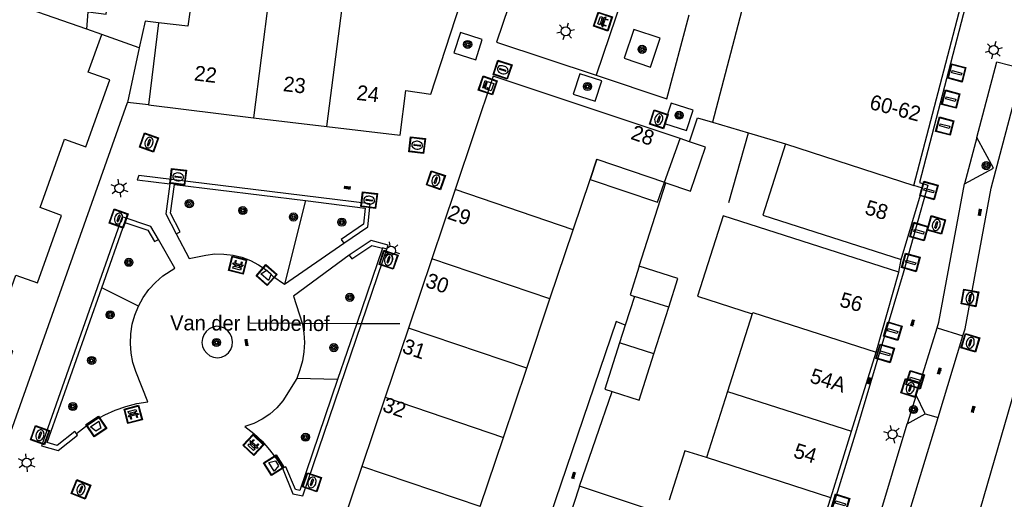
# Model space of a CAD drawing. Header units: metres. Extents: x 93870 to 95789, y 463036 to 464040.
# Tile 79 of 256: x 94095 to 94161, y 463625 to 463657. Entities that reach past the tile are written whole.
import ezdxf
from ezdxf.enums import TextEntityAlignment as Align

# ---------------------------------------------------------------- set-up
doc = ezdxf.new("R2010")
doc.units = ezdxf.units.M
doc.header["$LTSCALE"] = 25.4
for name, color, linetype in [('B_BEBOUWINGSGRENS_0', 1, 'Continuous'), ('B_LUIFEL_1', 200, 'Continuous'), ('B_TUSSENMUUR_0', 7, 'Continuous'), ('G_GRENS_ALGEMEEN_0', 7, 'Continuous'), ('Q_AFVALBAK_0', 7, 'Continuous'), ('Q_BANK_0', 7, 'Continuous'), ('Q_BOOM_0', 3, 'Continuous'), ('Q_CAI-KAST_0', 10, 'Continuous'), ('Q_INSPECTIE_OF_RIOOLPUT_0', 253, 'Continuous'), ('Q_KOLK_0', 254, 'Continuous'), ('Q_LICHTMAST_0', 2, 'Continuous'), ('Q_VERKEERSBORDPAAL_0', 40, 'Continuous'), ('Q_WATERLEIDINGPUT_0', 5, 'Continuous'), ('S_GBKN_SYMBOOL_OV_GROOT_0', 7, 'Continuous'), ('T_CULTUURGRENS_0', 76, 'Continuous'), ('T_HEK_0', 57, 'Continuous'), ('T_HEK_LIJN_0', 6, 'Continuous'), ('T_MUUR_30CM_0', 10, 'Continuous'), ('V_WEGGRENS_0', 7, 'Continuous'), ('Z_GBKN_HUISNUMMER_0', 252, 'Continuous'), ('Z_STRAATNAAM_0', 252, 'Continuous')]:
    doc.layers.add(name, color=color, linetype=linetype)
doc.layers.add('Q_PAAL_STEEN_0', color=7, linetype='Continuous', true_color=0xa97373)

# ---------------------------------------------------------------- blocks, each defined once
blk = doc.blocks.new('Q_AFVALBAK')
for points in [[(-0.5, 0.5), (0.5, 0.5), (0.5, -0.5), (-0.5, -0.5)], [(-0.336, 0.197), (0.331, 0.197), (0.19, -0.251), (-0.196, -0.251)]]:
    blk.add_lwpolyline(points, close=True)
blk.add_lwpolyline([(-0.442, 0.464), (0.438, 0.464, -0.414214), (0.459, 0.442), (0.459, -0.437, -0.414214), (0.438, -0.459), (-0.442, -0.459, -0.414214), (-0.463, -0.437), (-0.463, 0.442), (-0.463, 0.444), (-0.463, 0.446), (-0.463, 0.448), (-0.462, 0.45), (-0.461, 0.451), (-0.46, 0.453), (-0.459, 0.455), (-0.458, 0.456), (-0.457, 0.457), (-0.456, 0.459), (-0.454, 0.46), (-0.453, 0.461), (-0.451, 0.462), (-0.449, 0.462), (-0.447, 0.463), (-0.446, 0.463), (-0.444, 0.464), (-0.442, 0.464)], format="xyb")
blk = doc.blocks.new('Q_CAI-KAST')
for points in [[(-0.5, 0.5), (0.5, 0.5), (0.5, -0.5), (-0.5, -0.5)], [(-0.262, 0.264), (0.25, 0.264), (0.25, 0.187), (-0.262, 0.187)], [(-0.262, 0.107), (0.25, 0.107), (0.25, -0.332), (-0.262, -0.332)]]:
    blk.add_lwpolyline(points, close=True)
blk.add_lwpolyline([(-0.442, 0.464), (0.438, 0.464, -0.414214), (0.459, 0.442), (0.459, -0.437, -0.414214), (0.438, -0.459), (-0.442, -0.459, -0.414214), (-0.463, -0.437), (-0.463, 0.442), (-0.463, 0.444), (-0.463, 0.446), (-0.463, 0.448), (-0.462, 0.45), (-0.461, 0.451), (-0.46, 0.453), (-0.459, 0.455), (-0.458, 0.456), (-0.457, 0.457), (-0.456, 0.459), (-0.454, 0.46), (-0.453, 0.461), (-0.451, 0.462), (-0.449, 0.462), (-0.447, 0.463), (-0.446, 0.463), (-0.444, 0.464), (-0.442, 0.464)], format="xyb")
blk.add_circle((-0.177, -0.034), 0.0354)
blk = doc.blocks.new('Q_LICHTMAST')
for points in [[(-0.26, 0.15), (-0.52, 0.3)], [(0, 0.3), (0, 0.6)], [(0.26, 0.15), (0.52, 0.3)], [(-0.26, -0.15), (-0.52, -0.3)], [(0, -0.3), (0, -0.6)], [(0.26, -0.15), (0.52, -0.3)]]:
    blk.add_lwpolyline(points)
blk.add_circle((0, 0), 0.3)
blk = doc.blocks.new('Q_VERKEERSBORDPAAL')
for points in [[(-0.5, 0.5), (0.5, 0.5), (0.5, -0.5), (-0.5, -0.5)], [(-0.08, 0.333), (0.071, 0.333), (0.071, -0.329), (-0.08, -0.329)]]:
    blk.add_lwpolyline(points, close=True)
blk.add_lwpolyline([(-0.442, 0.464), (0.438, 0.464, -0.414214), (0.459, 0.442), (0.459, -0.437, -0.414214), (0.438, -0.459), (-0.442, -0.459, -0.414214), (-0.463, -0.437), (-0.463, 0.442), (-0.463, 0.444), (-0.463, 0.446), (-0.463, 0.448), (-0.462, 0.45), (-0.461, 0.451), (-0.46, 0.453), (-0.459, 0.455), (-0.458, 0.456), (-0.457, 0.457), (-0.456, 0.459), (-0.454, 0.46), (-0.453, 0.461), (-0.451, 0.462), (-0.449, 0.462), (-0.447, 0.463), (-0.446, 0.463), (-0.444, 0.464), (-0.442, 0.464)], format="xyb")
blk = doc.blocks.new('Q_PAAL_STEEN')
for points in [[(-0.5, 0.5), (0.5, 0.5), (0.5, -0.5), (-0.5, -0.5)], [(-0.08, 0.333), (0.071, 0.333), (0.071, -0.329), (-0.08, -0.329)]]:
    blk.add_lwpolyline(points, close=True)
blk.add_lwpolyline([(-0.442, 0.464), (0.438, 0.464, -0.414214), (0.459, 0.442), (0.459, -0.437, -0.414214), (0.438, -0.459), (-0.442, -0.459, -0.414214), (-0.463, -0.437), (-0.463, 0.442), (-0.463, 0.444), (-0.463, 0.446), (-0.463, 0.448), (-0.462, 0.45), (-0.461, 0.451), (-0.46, 0.453), (-0.459, 0.455), (-0.458, 0.456), (-0.457, 0.457), (-0.456, 0.459), (-0.454, 0.46), (-0.453, 0.461), (-0.451, 0.462), (-0.449, 0.462), (-0.447, 0.463), (-0.446, 0.463), (-0.444, 0.464), (-0.442, 0.464)], format="xyb")
blk = doc.blocks.new('Q_KOLK')
blk.add_lwpolyline([(-0.5, 0.5), (0.5, 0.5), (0.5, -0.5), (-0.5, -0.5)], close=True)
for points in [[(-0.442, 0.464), (0.438, 0.464, -0.414214), (0.459, 0.442), (0.459, -0.437, -0.414214), (0.438, -0.459), (-0.442, -0.459, -0.414214), (-0.463, -0.437), (-0.463, 0.442, -0.414214), (-0.442, 0.464)], [(-0.345, 0.105, 0.380426), (-0.276, -0.18)], [(-0.008, 0.266, 0.240218), (-0.345, 0.105)], [(-0.194, 0.045, 0.853344), (-0.194, -0.032)], [(0.331, 0.111, 0.240191), (-0.008, 0.266)], [(0.185, -0.032, 0.849746), (0.185, 0.045)], [(0.267, -0.176, 0.380426), (0.331, 0.111)], [(-0.276, -0.18, 0.148452), (0.012, -0.257)], [(0.012, -0.257, 0.131742), (0.267, -0.176)]]:
    blk.add_lwpolyline(points, format="xyb")
for points in [[(-0.194, 0.045), (0.185, 0.045)], [(0.185, -0.032), (-0.194, -0.032)]]:
    blk.add_lwpolyline(points)
blk = doc.blocks.new('Q_WATERLEIDINGPUT')
blk.add_lwpolyline([(-0.5, 0.5), (0.5, 0.5), (0.5, -0.5), (-0.5, -0.5)], close=True)
for points in [[(-0.442, 0.464), (0.438, 0.464, -0.414214), (0.459, 0.442), (0.459, -0.437, -0.414214), (0.438, -0.459), (-0.442, -0.459, -0.414214), (-0.463, -0.437), (-0.463, 0.442), (-0.463, 0.444), (-0.463, 0.446), (-0.463, 0.448), (-0.462, 0.45), (-0.461, 0.451), (-0.46, 0.453), (-0.459, 0.455), (-0.458, 0.456), (-0.457, 0.457), (-0.456, 0.459), (-0.454, 0.46), (-0.453, 0.461), (-0.451, 0.462), (-0.449, 0.462), (-0.447, 0.463), (-0.446, 0.463), (-0.444, 0.464), (-0.442, 0.464)], [(-0.345, 0.105, 0.380426), (-0.276, -0.18)], [(-0.008, 0.266, 0.240218), (-0.345, 0.105)], [(-0.194, 0.045, 0.853344), (-0.194, -0.032)], [(0.331, 0.111, 0.240191), (-0.008, 0.266)], [(0.185, -0.032, 0.849746), (0.185, 0.045)], [(0.267, -0.176, 0.380426), (0.331, 0.111)], [(-0.276, -0.18, 0.148452), (0.012, -0.257)], [(0.012, -0.257, 0.131742), (0.267, -0.176)]]:
    blk.add_lwpolyline(points, format="xyb")
for points in [[(-0.194, 0.045), (0.185, 0.045)], [(0.185, -0.032), (-0.194, -0.032)]]:
    blk.add_lwpolyline(points)
blk = doc.blocks.new('Q_INSPECTIE_OF_RIOOLPUT')
blk.add_lwpolyline([(-0.5, 0.5), (0.5, 0.5), (0.5, -0.5), (-0.5, -0.5)], close=True)
for points in [[(-0.442, 0.464), (0.438, 0.464, -0.414214), (0.459, 0.442), (0.459, -0.437, -0.414214), (0.438, -0.459), (-0.442, -0.459, -0.414214), (-0.463, -0.437), (-0.463, 0.442), (-0.463, 0.444), (-0.463, 0.446), (-0.463, 0.448), (-0.462, 0.45), (-0.461, 0.451), (-0.46, 0.453), (-0.459, 0.455), (-0.458, 0.456), (-0.457, 0.457), (-0.456, 0.459), (-0.454, 0.46), (-0.453, 0.461), (-0.451, 0.462), (-0.449, 0.462), (-0.447, 0.463), (-0.446, 0.463), (-0.444, 0.464), (-0.442, 0.464)], [(-0.345, 0.105, 0.380426), (-0.276, -0.18)], [(-0.008, 0.266, 0.240218), (-0.345, 0.105)], [(-0.194, 0.045, 0.853344), (-0.194, -0.032)], [(0.331, 0.111, 0.240191), (-0.008, 0.266)], [(0.185, -0.032, 0.849746), (0.185, 0.045)], [(0.267, -0.176, 0.380426), (0.331, 0.111)], [(-0.276, -0.18, 0.148452), (0.012, -0.257)], [(0.012, -0.257, 0.131742), (0.267, -0.176)]]:
    blk.add_lwpolyline(points, format="xyb")
for points in [[(-0.194, 0.045), (0.185, 0.045)], [(0.185, -0.032), (-0.194, -0.032)]]:
    blk.add_lwpolyline(points)
blk = doc.blocks.new('Q_BANK')
blk.add_lwpolyline([(-0.5, 0.5), (0.5, 0.5), (0.5, -0.5), (-0.5, -0.5)], close=True)
blk.add_lwpolyline([(-0.442, 0.464), (0.438, 0.464, -0.414214), (0.459, 0.442), (0.459, -0.437, -0.414214), (0.438, -0.459), (-0.442, -0.459, -0.414214), (-0.463, -0.437), (-0.463, 0.442), (-0.463, 0.444), (-0.463, 0.446), (-0.463, 0.448), (-0.462, 0.45), (-0.461, 0.451), (-0.46, 0.453), (-0.459, 0.455), (-0.458, 0.456), (-0.457, 0.457), (-0.456, 0.459), (-0.454, 0.46), (-0.453, 0.461), (-0.451, 0.462), (-0.449, 0.462), (-0.447, 0.463), (-0.446, 0.463), (-0.444, 0.464), (-0.442, 0.464)], format="xyb")
for points in [[(-0.267, 0.022), (-0.366, -0.078)], [(-0.18, 0.132), (-0.267, 0.132), (-0.267, 0.276)], [(-0.267, 0.276), (0.258, 0.276), (0.258, 0.132), (0.173, 0.132)], [(-0.18, 0.022), (-0.267, 0.022)], [(-0.267, 0.022), (-0.18, 0.022)], [(-0.18, 0.022), (-0.18, 0.132)], [(-0.18, 0.132), (-0.144, 0.132)], [(-0.144, 0.132), (-0.144, 0.022)], [(0.131, 0.132), (-0.144, 0.132)], [(0.131, 0.022), (-0.144, 0.022)], [(-0.144, 0.022), (0.131, 0.022)], [(0.131, 0.022), (-0.144, 0.022)], [(-0.144, 0.022), (0.131, 0.022)], [(-0.144, 0.022), (0.131, 0.022)], [(0.131, 0.022), (0.131, 0.132)], [(0.131, 0.132), (0.173, 0.132)], [(0.173, 0.132), (0.173, 0.022)], [(0.173, 0.022), (0.255, 0.022)], [(0.173, 0.022), (0.255, 0.022)], [(0.255, 0.022), (0.357, -0.078)], [(-0.236, -0.078), (-0.366, -0.078)], [(-0.192, -0.078), (-0.192, -0.27), (-0.236, -0.27), (-0.236, -0.078)], [(-0.236, -0.078), (-0.192, -0.078)], [(0.183, -0.078), (-0.192, -0.078)], [(0.226, -0.078), (0.226, -0.268), (0.183, -0.268), (0.183, -0.078)], [(0.183, -0.078), (0.226, -0.078)], [(0.357, -0.078), (0.226, -0.078)]]:
    blk.add_lwpolyline(points)
blk = doc.blocks.new('Q_BOOM')
for radius in [0.27, 0.18, 0.09]:
    blk.add_circle((0, 0), radius)
blk = doc.blocks.new('S_GBKN_SYMBOOL_OV_GROOT')
for points in [[(-0.21875, 0.0625), (0.21875, 0.0625)], [(-0.21875, 0), (0.21875, 0)], [(-0.1875, 0.0625), (-0.1875, 0)], [(-0.125, 0.09375), (-0.125, 0.0625)], [(-0.125, 0), (-0.125, -0.0625)], [(-0.0625, 0.0625), (-0.0625, 0)], [(0, 0.09375), (0, 0.0625)], [(0, 0), (0, -0.0625)], [(0.0625, 0.0625), (0.0625, 0)], [(0.125, 0.09375), (0.125, 0.0625)], [(0.125, 0), (0.125, -0.0625)], [(0.1875, 0.0625), (0.1875, 0)], [(-0.21875, -0.0625), (0.21875, -0.0625)], [(-0.1875, -0.0625), (-0.1875, -0.09375)], [(-0.0625, -0.0625), (-0.0625, -0.09375)], [(0.0625, -0.0625), (0.0625, -0.09375)], [(0.1875, -0.0625), (0.1875, -0.09375)]]:
    blk.add_lwpolyline(points)

msp = doc.modelspace()

# ---------------------------------------------------------------- linework, layer by layer
at = {"layer": 'B_BEBOUWINGSGRENS_0'}
for p, q in [((94144.4, 463662.56), (94141.23, 463650.42)), ((94154.65, 463646.21), (94157.77, 463658.17)), ((94100.527, 463656.253), (94099.53, 463656.61)), ((94104.3, 463657.04), (94103.65, 463651.57)), ((94103.65, 463651.57), (94110.633, 463650.714)), ((94110.633, 463650.714), (94115.527, 463650.137)), ((94141.23, 463650.42), (94143.63, 463649.705)), ((94138.02, 463646.42), (94139.074, 463649.327)), ((94139.689, 463649.122), (94139.074, 463649.327)), ((94143.63, 463649.705), (94146.1, 463648.97)), ((94133.073, 463646.596), (94133.529, 463647.949)), ((94133.529, 463647.949), (94138.02, 463646.42)), ((94131.949, 463643.259), (94133.073, 463646.596)), ((94138.02, 463646.42), (94138.121, 463646.385)), ((94124.07, 463645.93), (94122.517, 463641.319)), ((94130.396, 463638.647), (94131.949, 463643.259)), ((94122.517, 463641.319), (94120.964, 463636.708)), ((94152.136, 463635.097), (94153.64, 463640.44)), ((94128.843, 463634.036), (94130.396, 463638.647)), ((94136.02, 463638.82), (94135.409, 463636.904)), ((94137.325, 463635), (94138.31, 463638.09)), ((94143.88, 463637.66), (94142.23, 463632.485)), ((94135.409, 463636.904), (94135.035, 463635.73)), ((94120.964, 463636.708), (94119.411, 463632.096)), ((94150.497, 463629.848), (94152.136, 463635.097)), ((94127.29, 463629.425), (94128.843, 463634.036)), ((94142.23, 463632.485), (94140.823, 463628.074)), ((94119.411, 463632.096), (94117.858, 463627.484)), ((94149.106, 463625.39), (94150.497, 463629.848)), ((94125.737, 463624.813), (94127.29, 463629.425)), ((94117.858, 463627.484), (94116.305, 463622.873)), ((94148.086, 463622.125), (94149.106, 463625.39))]:
    msp.add_line(p, q, dxfattribs=at)
for points in [[(94115.527, 463650.137), (94120.42, 463649.56), (94120.78, 463652.54), (94122.46, 463652.3), (94126.08, 463663.42), (94122.974, 463664.504)], [(94099.53, 463656.61), (94099.63, 463657.77), (94100.81, 463657.62), (94101.47, 463663.01)], [(94111.624, 463659.394), (94106.71, 463659.97), (94106.27, 463656.813), (94104.3, 463657.04)], [(94091.858, 463628.377), (94091.97, 463628.69), (94090.82, 463629.1), (94091.57, 463631.21), (94093.01, 463630.69), (94094.61, 463635.18), (94093.18, 463635.69), (94094.81, 463640.24), (94096.24, 463639.73), (94097.84, 463644.21), (94096.41, 463644.73), (94098.04, 463649.28), (94099.47, 463648.77), (94101.07, 463653.25), (94099.63, 463653.76), (94100.527, 463656.253)], [(94139.074, 463649.327), (94126.617, 463653.494), (94124.07, 463645.93)], [(94138.121, 463646.385), (94139.761, 463645.826), (94140.763, 463648.763), (94139.689, 463649.122)], [(94146.1, 463648.97), (94144.57, 463644.22), (94153.79, 463641.27)], [(94153.79, 463641.27), (94155.211, 463646.027), (94154.65, 463646.21)], [(94153.64, 463640.44), (94141.93, 463644.18), (94140.23, 463638.83), (94143.88, 463637.66)], [(94136.348, 463640.821), (94135.739, 463638.91), (94136.02, 463638.82)], [(94138.31, 463638.09), (94138.919, 463640.001), (94136.348, 463640.821)], [(94135.035, 463635.73), (94134.05, 463632.64), (94134.538, 463632.484)], [(94134.538, 463632.484), (94136.34, 463631.91), (94137.325, 463635)], [(94140.823, 463628.074), (94139.384, 463628.532), (94138.335, 463625.239)], [(94132.37, 463626.183), (94131.588, 463623.807), (94131.757, 463623.751)], [(94131.757, 463623.751), (94136.23, 463622.26), (94137.02, 463624.63), (94132.37, 463626.183)]]:
    msp.add_lwpolyline(points, dxfattribs=at)
at = {"layer": 'B_LUIFEL_1'}
for p in [(94133.529, 463647.949), (94133.073, 463646.596)]:
    msp.add_line(p, (94133.073, 463646.596), dxfattribs=at)
msp.add_lwpolyline([(94133.073, 463646.596), (94137.565, 463645.083), (94138.02, 463646.42)], dxfattribs=at)
at = {"layer": 'B_TUSSENMUUR_0'}
for p, q in [((94111.75, 463659.379), (94110.633, 463650.714)), ((94099.53, 463656.61), (94092.63, 463659.03)), ((94115.527, 463650.137), (94116.644, 463658.805)), ((94146.1, 463648.97), (94154.65, 463646.21)), ((94131.949, 463643.259), (94124.07, 463645.93)), ((94130.396, 463638.647), (94122.517, 463641.319)), ((94138.31, 463638.09), (94136.02, 463638.82)), ((94128.843, 463634.036), (94120.964, 463636.708)), ((94137.325, 463635), (94135.035, 463635.73)), ((94142.23, 463632.485), (94150.497, 463629.848)), ((94119.411, 463632.096), (94127.29, 463629.425)), ((94149.106, 463625.39), (94140.823, 463628.074)), ((94125.737, 463624.813), (94117.858, 463627.484))]:
    msp.add_line(p, q, dxfattribs=at)
msp.add_lwpolyline([(94143.88, 463637.66), (94143.906, 463637.741), (94152.136, 463635.097)], dxfattribs=at)
at = {"layer": 'G_GRENS_ALGEMEEN_0'}
for p, q in [((94135.277, 463658.9), (94133.474, 463653.551)), ((94103.022, 463655.369), (94100.527, 463656.253)), ((94137.098, 463654.094), (94137.738, 463656.018)), ((94103.022, 463655.369), (94102.23, 463651.74)), ((94116.483, 463642.602), (94116.656, 463642.357)), ((94117.52, 463637.015), (94116.242, 463633.273))]:
    msp.add_line(p, q, dxfattribs=at)
for points in [[(94104.3, 463657.04), (94103.41, 463657.15), (94103.022, 463655.369)], [(94137.738, 463656.018), (94135.981, 463656.602), (94135.341, 463654.678), (94137.098, 463654.094)], [(94105.489, 463642.983), (94105.755, 463643.123), (94105.1, 463644.364), (94105.366, 463646.276), (94114.095, 463645.198)], [(94114.095, 463645.198), (94118.085, 463644.705), (94117.967, 463643.63), (94116.483, 463642.602)], [(94100.531, 463639.395), (94102.065, 463643.742), (94103.597, 463643.232), (94104.037, 463642.463), (94104.297, 463642.613)], [(94117.016, 463641.567), (94117.182, 463641.318), (94118.525, 463642.216), (94119.232, 463642.031), (94117.52, 463637.015)], [(94098.845, 463629.672), (94098.733, 463629.815), (94097.554, 463628.89), (94096.89, 463629.073), (94100.531, 463639.395)], [(94116.242, 463633.273), (94113.721, 463625.885), (94113.426, 463625.943), (94112.798, 463627.458), (94112.578, 463627.367)]]:
    msp.add_lwpolyline(points, dxfattribs=at)
at = {"layer": 'T_CULTUURGRENS_0'}
for p, q in [((94114.095, 463645.198), (94112.711, 463639.625)), ((94102.97, 463638.166), (94100.531, 463639.395)), ((94116.242, 463633.273), (94113.515, 463633.349))]:
    msp.add_line(p, q, dxfattribs=at)
at = {"layer": 'T_HEK_0'}
for p, q in [((94136.348, 463640.821), (94138.121, 463646.385)), ((94132.37, 463626.183), (94134.538, 463632.484))]:
    msp.add_line(p, q, dxfattribs=at)
msp.add_lwpolyline([(94135.409, 463636.904), (94134.81, 463637.14), (94128.54, 463618.743)], dxfattribs=at)
at = {"layer": 'T_HEK_LIJN_0'}
msp.add_line((94142.32, 463645.07), (94143.63, 463649.705), dxfattribs=at)
at = {"layer": 'T_MUUR_30CM_0'}
msp.add_lwpolyline([(94139.689, 463649.122), (94140.22, 463650.71), (94141.23, 463650.42)], dxfattribs=at)
at = {"layer": 'V_WEGGRENS_0'}
for p, q in [((94126.84, 463655.76), (94133.474, 463653.551)), ((94123.99, 463655.048), (94125.445, 463654.574)), ((94131.947, 463652.287), (94133.402, 463651.813)), ((94103.65, 463651.57), (94102.23, 463651.74)), ((94138.036, 463650.345), (94139.491, 463649.871)), ((94158.84, 463649.41), (94158.03, 463646.31)), ((94118.25, 463643.461), (94118.417, 463644.978)), ((94116.656, 463642.357), (94118.25, 463643.461)), ((94112.711, 463639.625), (94116.656, 463642.357)), ((94118.47, 463642.54), (94117.016, 463641.567)), ((94153.64, 463640.44), (94153.79, 463641.27)), ((94108.179, 463636.826), (94107.917, 463636.773)), ((94154.79, 463632.23), (94156.189, 463636.713)), ((94156.189, 463636.713), (94157.915, 463636.188)), ((94156.258, 463630.739), (94157.915, 463636.188)), ((94154.79, 463632.23), (94154.2, 463630.32)), ((94155.4, 463631), (94154.79, 463632.23)), ((94154.2, 463630.32), (94155.4, 463631)), ((94155.4, 463631), (94156.258, 463630.739)), ((94150.66, 463618.47), (94154.2, 463630.32)), ((94098.918, 463629.579), (94098.845, 463629.672)), ((94150.834, 463629.922), (94145.588, 463613.117)), ((94097.62, 463628.56), (94098.918, 463629.579)), ((94112.578, 463627.367), (94113.269, 463625.668))]:
    msp.add_line(p, q, dxfattribs=at)
for points in [[(94135.901, 463660.752), (94128.828, 463661.651), (94126.84, 463655.76)], [(94157.77, 463658.17), (94158.06, 463658.094), (94155.012, 463646.408), (94155.578, 463646.223), (94153.928, 463640.357), (94150.834, 463629.922)], [(94133.474, 463653.551), (94138.188, 463651.981), (94139.682, 463657.565)], [(94125.445, 463654.574), (94125.886, 463655.929), (94124.431, 463656.403), (94123.99, 463655.048)], [(94157.915, 463636.188), (94158.06, 463636.665), (94159.807, 463646.019), (94161.912, 463653.996)], [(94158.84, 463649.41), (94160.17, 463654.45), (94161.912, 463653.996)], [(94133.402, 463651.813), (94133.843, 463653.168), (94132.388, 463653.642), (94131.947, 463652.287)], [(94166.797, 463652.718), (94165.107, 463645.514), (94155.58, 463612.63)], [(94091.858, 463628.377), (94093.69, 463627.66), (94102.23, 463651.74)], [(94139.491, 463649.871), (94139.932, 463651.227), (94138.477, 463651.7), (94138.036, 463650.345)], [(94158.03, 463646.31), (94159.96, 463647.36), (94158.84, 463649.41)], [(94118.417, 463644.978), (94102.996, 463646.871), (94102.88, 463646.583)], [(94102.88, 463646.583), (94105.069, 463646.313), (94104.79, 463644.31), (94105.489, 463642.983)], [(94156.189, 463636.713), (94156.31, 463637.1), (94158.03, 463646.31)], [(94101.88, 463644.12), (94096.5, 463628.87), (94097.62, 463628.56)], [(94104.297, 463642.613), (94103.8, 463643.48), (94101.88, 463644.12)], [(94105.489, 463642.983), (94106.35, 463641.35), (94107.459, 463641.57), (94108.063, 463641.641), (94108.671, 463641.64), (94109.274, 463641.565), (94109.865, 463641.419), (94110.433, 463641.203), (94110.971, 463640.92), (94111.472, 463640.575), (94111.928, 463640.173), (94112.711, 463639.625)], [(94102.97, 463638.166), (94103.285, 463638.737), (94103.665, 463639.268), (94104.105, 463639.749), (94104.599, 463640.175), (94105.4, 463640.69), (94104.297, 463642.613)], [(94117.836, 463637.014), (94119.62, 463642.24), (94118.47, 463642.54)], [(94117.016, 463641.567), (94113.303, 463638.832), (94113.89, 463637.034)], [(94103.597, 463631.801), (94102.802, 463633.806), (94102.607, 463634.416), (94102.484, 463635.044), (94102.434, 463635.683), (94102.459, 463636.323), (94102.557, 463636.956), (94102.728, 463637.573), (94102.97, 463638.166)], [(94113.269, 463625.668), (94113.92, 463625.54), (94117.836, 463637.014)], [(94113.89, 463637.034), (94113.91, 463636.972), (94114.001, 463636.362), (94114.03, 463635.746), (94113.995, 463635.13), (94113.896, 463634.521), (94113.736, 463633.925), (94113.515, 463633.349)], [(94107.917, 463636.773), (94107.676, 463636.656), (94107.473, 463636.481), (94107.321, 463636.261), (94107.229, 463636.01), (94107.204, 463635.743), (94107.246, 463635.479), (94107.354, 463635.234), (94107.521, 463635.025), (94107.735, 463634.864), (94107.982, 463634.762), (94108.247, 463634.727), (94108.513, 463634.759), (94108.759, 463634.875), (94108.967, 463635.051), (94109.124, 463635.274), (94109.219, 463635.529), (94109.245, 463635.8), (94109.202, 463636.069), (94109.091, 463636.318), (94108.921, 463636.53), (94108.702, 463636.692), (94108.449, 463636.793), (94108.179, 463636.826)], [(94113.515, 463633.349), (94112.597, 463631.855), (94112.187, 463631.39), (94111.721, 463630.981), (94111.206, 463630.634), (94110.652, 463630.357), (94110.066, 463630.152)], [(94098.845, 463629.672), (94099.436, 463630.141), (94100.063, 463630.56), (94100.723, 463630.925), (94101.412, 463631.233), (94102.123, 463631.483), (94102.853, 463631.673), (94103.597, 463631.801)], [(94150.518, 463611.687), (94151.561, 463615.298), (94156.258, 463630.739)], [(94110.066, 463630.152), (94110.658, 463629.683), (94111.209, 463629.167), (94111.715, 463628.605), (94112.172, 463628.004), (94112.578, 463627.367)]]:
    msp.add_lwpolyline(points, dxfattribs=at)
at = {"layer": 'Z_STRAATNAAM_0'}
for p, q in [((94110.398, 463637.051), (94113.89, 463637.034)), ((94113.89, 463637.034), (94117.52, 463637.015)), ((94117.52, 463637.015), (94117.836, 463637.014)), ((94117.836, 463637.014), (94120.398, 463637.001))]:
    msp.add_line(p, q, dxfattribs=at)

# ---------------------------------------------------------------- block references
at = {"layer": 'Q_AFVALBAK_0'}
for p, rotation in [((94111.512, 463640.24), 138.60127811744), ((94100.165, 463630.151), 33.75328461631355), ((94111.998, 463627.568), 122.5119142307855)]:
    msp.add_blockref('Q_AFVALBAK', p, dxfattribs=dict(at, rotation=rotation))
at = {"layer": 'Q_BANK_0'}
for p, rotation in [((94133.931, 463657.129), 71.37246104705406), ((94109.588, 463640.901), 166.1235451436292), ((94102.622, 463630.953), 14.58891873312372), ((94110.634, 463628.924), 136.8787567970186)]:
    msp.add_blockref('Q_BANK', p, dxfattribs=dict(at, rotation=rotation))
at = {"layer": 'Q_BOOM_0'}
for p, rotation in [((94124.912, 463655.602), 161.9557788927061), ((94136.534, 463655.273), 71.60079401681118), ((94132.898, 463652.801), 161.9557788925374), ((94138.999, 463650.884), 161.9913864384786), ((94159.47, 463647.524), 118.6496094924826), ((94106.36, 463644.993), 172.959824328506), ((94109.922, 463644.535), 172.959824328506), ((94113.301, 463644.104), 76.05329623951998), ((94116.525, 463643.763), 34.71121176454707), ((94102.329, 463641.089), 70.56272299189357), ((94117.06, 463638.757), 71.14998513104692), ((94101.082, 463637.591), 70.57012811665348), ((94108.171, 463635.749), 113.7886684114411), ((94115.992, 463635.401), 71.14998513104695), ((94099.85, 463634.551), 70.57012811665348), ((94098.601, 463631.479), 70.57012811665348), ((94154.628, 463631.275), 72.83405394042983), ((94114.107, 463629.435), 71.15886955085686)]:
    msp.add_blockref('Q_BOOM', p, dxfattribs=dict(at, rotation=rotation))
at = {"layer": 'Q_CAI-KAST_0', "rotation": 71.39025180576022}
msp.add_blockref('Q_CAI-KAST', (94126.253, 463652.869), dxfattribs=at)
at = {"layer": 'Q_INSPECTIE_OF_RIOOLPUT_0'}
for p, rotation in [((94103.675, 463649.065), 70.47288958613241), ((94122.79, 463646.553), 71.39025180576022), ((94158.41, 463635.73), 73.08587712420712)]:
    msp.add_blockref('Q_INSPECTIE_OF_RIOOLPUT', p, dxfattribs=dict(at, rotation=rotation))
at = {"layer": 'Q_KOLK_0'}
for p, rotation in [((94127.238, 463653.917), 161.5043594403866), ((94137.649, 463650.619), 71.9719384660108), ((94121.54, 463648.89), 173.2745373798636), ((94105.61, 463646.78), 173.0016863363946), ((94118.34, 463645.23), 173.0016863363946), ((94101.65, 463644.01), 70.56782656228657), ((94119.644, 463641.261), 71.15433577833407), ((94158.384, 463638.712), 79.42103117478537), ((94096.41, 463629.57), 70.56782656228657), ((94114.54, 463626.43), 71.15433577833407), ((94099.14, 463625.96), 68.4871369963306)]:
    msp.add_blockref('Q_KOLK', p, dxfattribs=dict(at, rotation=rotation))
at = {"layer": 'Q_LICHTMAST_0'}
for p, rotation in [((94131.437, 463656.47), 161.5831901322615), ((94159.972, 463655.231), 165.3925160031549), ((94101.703, 463646.023), 67.90240819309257), ((94119.807, 463641.859), 71.15433577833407), ((94153.223, 463629.627), 73.3673168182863), ((94095.516, 463627.733), 63.91819117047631)]:
    msp.add_blockref('Q_LICHTMAST', p, dxfattribs=dict(at, rotation=rotation))
at = {"layer": 'Q_PAAL_STEEN_0'}
for p, rotation in [((94157.509, 463653.705), 75.38152110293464), ((94157.108, 463651.961), 75.38152110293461), ((94156.708, 463650.165), 75.38152110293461), ((94155.65, 463645.874), 74.28966503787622), ((94154.984, 463643.134), 74.2896650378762), ((94154.444, 463641.079), 74.2896650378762), ((94153.238, 463636.506), 73.48479624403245), ((94152.727, 463635.02), 73.48479624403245), ((94149.751, 463625.027), 72.6632547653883)]:
    msp.add_blockref('Q_PAAL_STEEN', p, dxfattribs=dict(at, rotation=rotation))
at = {"layer": 'Q_VERKEERSBORDPAAL_0', "rotation": 72.66853762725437}
msp.add_blockref('Q_VERKEERSBORDPAAL', (94154.729, 463633.264), dxfattribs=at)
at = {"layer": 'Q_WATERLEIDINGPUT_0'}
for p, rotation in [((94156.147, 463643.581), 74.28966503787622), ((94154.412, 463632.711), 72.66853762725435)]:
    msp.add_blockref('Q_WATERLEIDINGPUT', p, dxfattribs=dict(at, rotation=rotation))
at = {"layer": 'S_GBKN_SYMBOOL_OV_GROOT_0'}
for p, rotation in [((94116.889, 463646.052), 173.0016863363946), ((94159.051, 463644.417), 79.42103117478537), ((94154.565, 463637.06), 73.48479624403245), ((94110.175, 463635.746), 99.08196956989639), ((94156.352, 463633.857), 73.08587712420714), ((94151.68, 463633.206), 73.48479624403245), ((94158.6, 463631.305), 73.08587712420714), ((94131.975, 463626.901), 71.01307531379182)]:
    msp.add_blockref('S_GBKN_SYMBOOL_OV_GROOT', p, dxfattribs=dict(at, rotation=rotation))

# ---------------------------------------------------------------- texts
at = {"layer": 'Z_GBKN_HUISNUMMER_0', "linetype": 'Continuous'}
for s, rotation, p in [('22', 353, (94107.446, 463653.623)), ('23', 353.3, (94113.373, 463652.908)), ('24', 353.3, (94118.266, 463652.331)), ('60-62', 345.4, (94153.413, 463651.372)), ('28', 341.2, (94136.58, 463649.551)), ('29', 341.3, (94124.364, 463644.236)), ('58', 343.4, (94152.17, 463644.581)), ('30', 341.3, (94122.898, 463639.698)), ('56', 344.3, (94150.482, 463638.446)), ('31', 341.3, (94121.351, 463635.322)), ('54A', 342.6, (94148.93, 463633.218)), ('32', 341.3, (94120.032, 463631.422)), ('54', 342.7, (94147.415, 463628.364))]:
    msp.add_text(s, height=1, rotation=rotation, dxfattribs=at).set_placement(p, align=Align.MIDDLE)
at = {"layer": 'Z_STRAATNAAM_0', "linetype": 'Continuous'}
msp.add_text('Van der Lubbehof', height=1, rotation=359.71352, dxfattribs=at).set_placement((94110.398, 463637.051), align=Align.MIDDLE)

doc.saveas('drawing.dxf')
